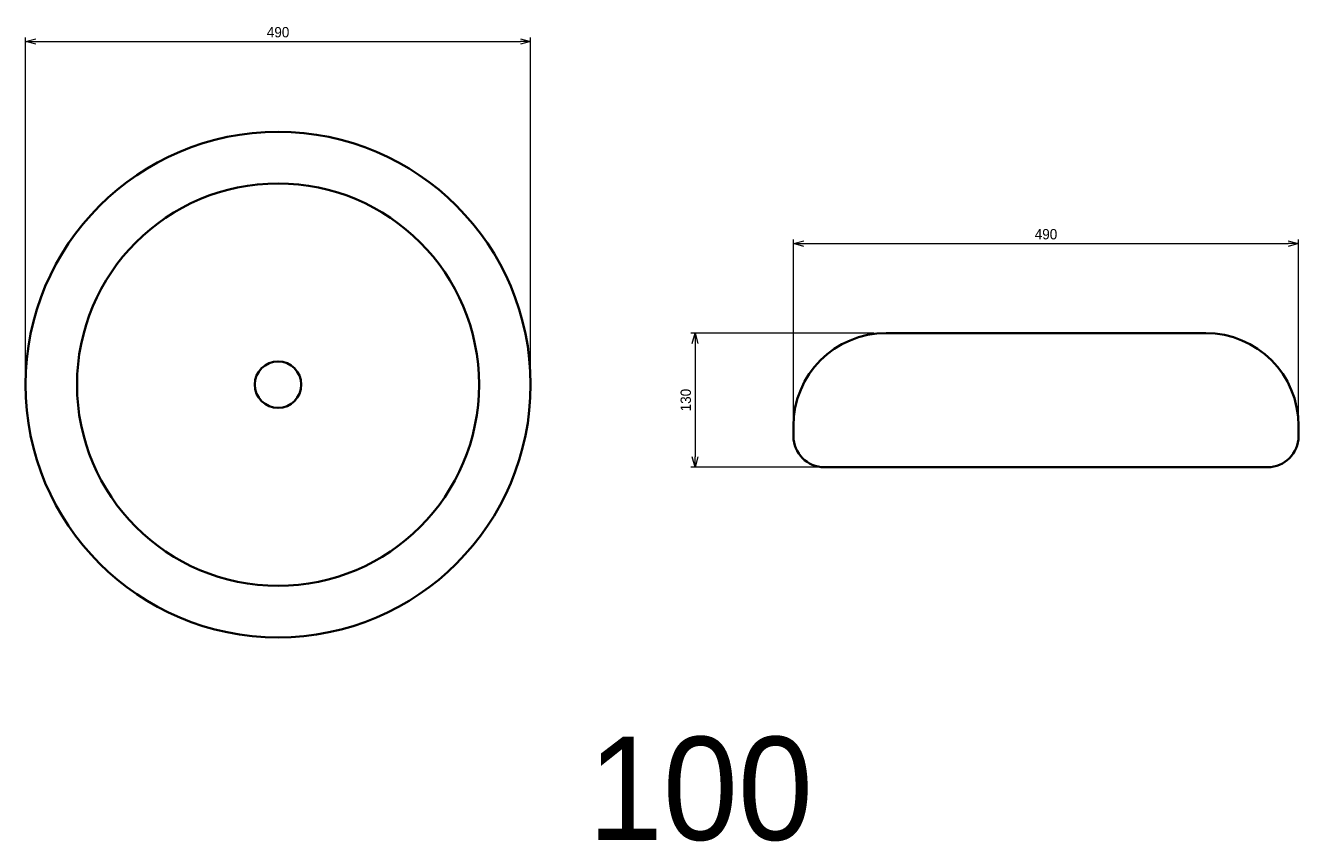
# Model space of a CAD drawing. Header units: millimetres. Extents: x 479 to 1714, y 181 to 972.
import ezdxf

# ---------------------------------------------------------------- set-up
doc = ezdxf.new("R2010")
doc.units = ezdxf.units.MM
doc.header["$LTSCALE"] = 0.3
for name, color, linetype, lineweight in [('実線', 3, 'Continuous', 35), ('寸法', 2, 'Continuous', 18), ('寸法 @ 4', 2, 'Continuous', 18), ('細線', 7, 'Continuous', 18)]:
    doc.layers.add(name, color=color, linetype=linetype, lineweight=lineweight)
doc.styles.add('MS Pゴシック', font='txt')
doc.styles.get("Standard").update_dxf_attribs({"font": 'txt.shx', "bigfont": 'bigfont.shx'})
doc.dimstyles.new('MyDim S＝1：4', dxfattribs={"dimtxt": 2.5, "dimasz": 2.5, "dimexe": 1, "dimexo": 0.5, "dimgap": 1, "dimtad": 3, "dimdsep": 46, "dimtxsty": 'MS Pゴシック', "dimblk": 'OPEN30', "dimcen": 0, "dimclrd": 256, "dimclre": 256, "dimclrt": 256, "dimazin": 2, "dimtfac": 1, "dimtmove": 0, "dimatfit": 3, "dimldrblk": 'OPEN30', "dimfxl": 1, "dimlwd": 18, "dimlwe": 18, "dimarcsym": 0})

# ---------------------------------------------------------------- blocks, each defined once
blk = doc.blocks.new('_Open30')
at = {"color": 0, "lineweight": -2}
for p, q in [((-1, 0.27), (0, 0)), ((0, 0), (-1, -0.27)), ((0, 0), (-1, 0))]:
    blk.add_line(p, q, dxfattribs=at)
blk = doc.blocks.new('*D14')
at = {"layer": 'Defpoints', "color": 0, "transparency": 16777216}
for p in [(1714.4, 761.1), (1224.4, 584.4), (1714.4, 584.4)]:
    blk.add_point(p, dxfattribs=at)
at = {"layer": '寸法', "lineweight": 18, "transparency": 16777216}
for p, q in [((1224.4, 586.4), (1224.4, 765.1)), ((1234.4, 761.1), (1704.4, 761.1)), ((1714.4, 586.4), (1714.4, 765.1))]:
    blk.add_line(p, q, dxfattribs=at)
at = {"layer": '寸法', "lineweight": 18, "transparency": 16777216, "xscale": 10, "yscale": 10, "zscale": 10, "rotation": 180}
blk.add_blockref('_Open30', (1224.4, 761.1), dxfattribs=at)
at = {"layer": '寸法', "lineweight": 18, "transparency": 16777216, "xscale": 10, "yscale": 10, "zscale": 10}
blk.add_blockref('_Open30', (1714.4, 761.1), dxfattribs=at)
at = {"layer": '寸法', "transparency": 16777216, "insert": (1469.4, 770.1), "char_height": 10, "attachment_point": 5, "style": 'MS Pゴシック'}
blk.add_mtext('490', dxfattribs=at)
blk = doc.blocks.new('*D15')
at = {"layer": 'Defpoints', "color": 0, "transparency": 16777216}
for p in [(1304.4, 674.4), (1129, 544.4), (1254.4, 544.4)]:
    blk.add_point(p, dxfattribs=at)
at = {"layer": '寸法', "lineweight": 18, "transparency": 16777216}
for p, q in [((1302.4, 674.4), (1125, 674.4)), ((1129, 664.4), (1129, 554.4)), ((1252.4, 544.4), (1125, 544.4))]:
    blk.add_line(p, q, dxfattribs=at)
at = {"layer": '寸法', "lineweight": 18, "transparency": 16777216, "xscale": 10, "yscale": 10, "zscale": 10}
for p, rotation in [((1129, 674.4), 90), ((1129, 544.4), 270)]:
    blk.add_blockref('_Open30', p, dxfattribs=dict(at, rotation=rotation))
at = {"layer": '寸法', "transparency": 16777216, "insert": (1120, 609.4), "char_height": 10, "attachment_point": 5, "rotation": 90, "style": 'MS Pゴシック'}
blk.add_mtext('130', dxfattribs=at)
blk = doc.blocks.new('*D13')
at = {"layer": 'Defpoints', "color": 0, "transparency": 16777216}
for p in [(969.5, 956.9), (479.5, 624.4), (969.5, 624.4)]:
    blk.add_point(p, dxfattribs=at)
at = {"layer": '寸法', "lineweight": 18, "transparency": 16777216}
for p, q in [((479.5, 626.4), (479.5, 960.9)), ((489.5, 956.9), (959.5, 956.9)), ((969.5, 626.4), (969.5, 960.9))]:
    blk.add_line(p, q, dxfattribs=at)
at = {"layer": '寸法', "lineweight": 18, "transparency": 16777216, "xscale": 10, "yscale": 10, "zscale": 10, "rotation": 180}
blk.add_blockref('_Open30', (479.5, 956.9), dxfattribs=at)
at = {"layer": '寸法', "lineweight": 18, "transparency": 16777216, "xscale": 10, "yscale": 10, "zscale": 10}
blk.add_blockref('_Open30', (969.5, 956.9), dxfattribs=at)
at = {"layer": '寸法', "transparency": 16777216, "insert": (724.5, 965.9), "char_height": 10, "attachment_point": 5, "style": 'MS Pゴシック'}
blk.add_mtext('490', dxfattribs=at)

msp = doc.modelspace()

# ---------------------------------------------------------------- linework, layer by layer
at = {"layer": '実線'}
for p, q in [((1624.359, 674.369), (1314.359, 674.369)), ((1224.359, 584.369), (1224.359, 574.369)), ((1714.359, 584.369), (1714.359, 574.369)), ((1684.359, 544.369), (1254.359, 544.369))]:
    msp.add_line(p, q, dxfattribs=at)
for radius in [245, 195, 22.5]:
    msp.add_circle((724.464, 624.369), radius, dxfattribs=at)
for centre, radius, start, end in [((1314.359, 584.369), 90, 90, 180), ((1624.359, 584.369), 90, 0, 90), ((1254.359, 574.369), 30, 180, 270), ((1684.359, 574.369), 30, 270, 0)]:
    msp.add_arc(centre, radius, start, end, dxfattribs=at)

# ---------------------------------------------------------------- texts
at = {"layer": '細線', "insert": (1134.195, 232.39), "char_height": 100, "width": 1129.44951, "attachment_point": 5}
msp.add_mtext('{\\fMS PMincho|b0|i0|c128|p18;100}', dxfattribs=at)

# ---------------------------------------------------------------- dimensions: what is measured, and where the dimension line sits
at = {"layer": '寸法 @ 4'}
for base, p1, p2, picture, middle in [((969.464, 956.897), (479.464, 624.369), (969.464, 624.369), '*D13', (724.464, 965.897)), ((1714.359, 761.108), (1224.359, 584.369), (1714.359, 584.369), '*D14', (1469.359, 770.108))]:
    dim = msp.add_linear_dim(base=base, p1=p1, p2=p2, dimstyle='MyDim S＝1：4', override={"dimscale": 4, "dimtix": 0, "dimtofl": 1, "dimtmove": 0, "dimatfit": 3}, dxfattribs=at)
    dim.commit()
    dim.dimension.update_dxf_attribs({"geometry": picture, "text_midpoint": middle})
dim = msp.add_linear_dim(base=(1129.033, 544.369), p1=(1304.359, 674.369), p2=(1254.359, 544.369), angle=90, dimstyle='MyDim S＝1：4', override={"dimscale": 4, "dimtix": 0, "dimtofl": 1, "dimtmove": 0, "dimatfit": 3}, dxfattribs=at)
dim.commit()
dim.dimension.update_dxf_attribs({"geometry": '*D15', "text_midpoint": (1120.033, 609.369)})

doc.saveas('drawing.dxf')
